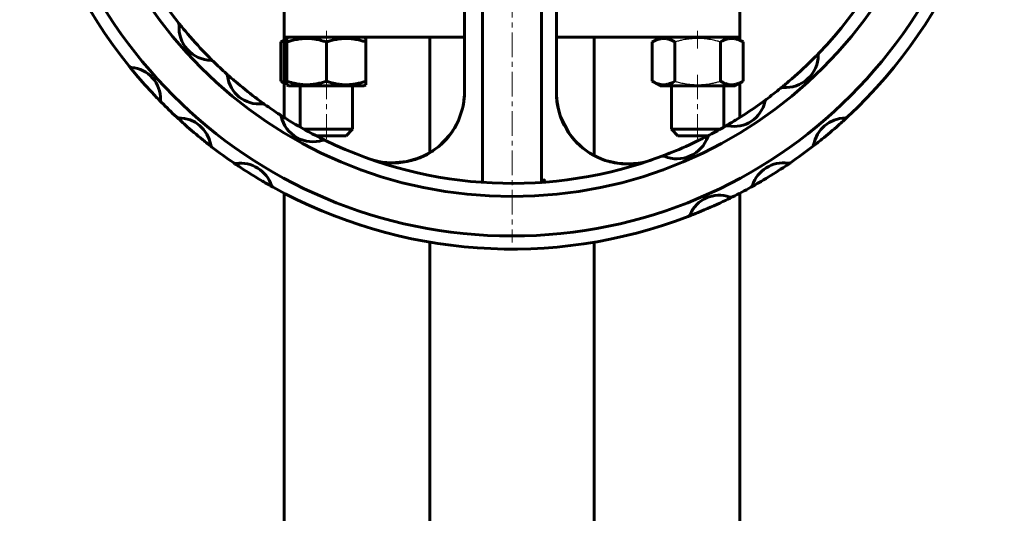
# Model space of a CAD drawing. Header units: millimetres. Extents: x -242 to 242, y -667 to 665.
# Tile 3 of 5: x -150 to 150, y 285 to 435. Entities that reach past the tile are written whole.
import ezdxf

# ---------------------------------------------------------------- set-up
doc = ezdxf.new("R2010")
doc.units = ezdxf.units.MM
for name, pattern in [('K5LT-1', [0]), ('K5LT_AXLED', [12, 7.5, -1.5, 1.5, -1.5]), ('K5LT_BASIC', [0])]:
    doc.linetypes.add(name, pattern=pattern)
doc.layers.add('Системный слой (1)', color=7, linetype='Continuous', true_color=0x6c6c6c)

# ---------------------------------------------------------------- blocks, each defined once
blk = doc.blocks.new('U0')
at = {"layer": 'Системный слой (1)', "color": 143, "linetype": 'K5LT_BASIC', "lineweight": 60, "true_color": 0x33acca}
for p, q in [((-67.97, 414.95), (-56.57, 414.95)), ((-56.57, 414.95), (-45.17, 414.95))]:
    blk.add_line(p, q, dxfattribs=at)
blk = doc.blocks.new('U12')
at = {"layer": 'Системный слой (1)', "color": 143, "linetype": 'K5LT_BASIC', "lineweight": 60, "true_color": 0x33acca}
for p, q in [((13.57, 411.53), (13.96, 408.63)), ((13.96, 408.63), (14.8, 405.58)), ((14.8, 405.58), (17.29, 400.69)), ((17.29, 400.69), (17.3, 400.67)), ((17.3, 400.67), (17.3, 400.67)), ((17.3, 400.67), (17.31, 400.66)), ((17.31, 400.66), (17.31, 400.65)), ((17.31, 400.65), (17.31, 400.65)), ((17.31, 400.65), (17.32, 400.64)), ((17.32, 400.64), (17.33, 400.63)), ((17.33, 400.63), (17.34, 400.61)), ((17.34, 400.61), (17.34, 400.61)), ((17.34, 400.61), (17.35, 400.6)), ((17.35, 400.6), (17.35, 400.59)), ((17.35, 400.59), (17.37, 400.58)), ((17.37, 400.58), (17.39, 400.54)), ((17.39, 400.54), (17.45, 400.47)), ((17.45, 400.47), (17.56, 400.33)), ((17.56, 400.33), (17.77, 400.04)), ((17.77, 400.04), (18.2, 399.47)), ((18.2, 399.47), (19.11, 398.37)), ((19.11, 398.37), (21.17, 396.37)), ((21.17, 396.37), (23.55, 394.6)), ((23.55, 394.6), (23.59, 394.57)), ((29.01, 392.08), (32.18, 391.39)), ((32.18, 391.39), (35.42, 391.17)), ((35.42, 391.17), (38.66, 391.43))]:
    blk.add_line(p, q, dxfattribs=at)
blk = doc.blocks.new('U13')
at = {"layer": 'Системный слой (1)', "color": 143, "linetype": 'K5LT_BASIC', "lineweight": 60, "true_color": 0x33acca}
for p, q in [((-17.47, 402.21), (-18.38, 400.81)), ((-19.39, 399.47), (-20.51, 398.21)), ((-18.38, 400.81), (-19.39, 399.47)), ((-27.88, 393.15), (-32.11, 391.88)), ((-25.88, 394.1), (-27.88, 393.15)), ((-24.93, 394.65), (-25.88, 394.1)), ((-24.46, 394.95), (-24.93, 394.65)), ((-24.23, 395.09), (-24.46, 394.95)), ((-24.12, 395.17), (-24.23, 395.09)), ((-24.06, 395.21), (-24.12, 395.17)), ((-24.03, 395.23), (-24.06, 395.21)), ((-24.02, 395.24), (-24.03, 395.23)), ((-24.01, 395.24), (-24.02, 395.24)), ((-24, 395.25), (-24.01, 395.24)), ((-24.01, 395.24), (-24.01, 395.24)), ((-24, 395.25), (-24, 395.25)), ((-24, 395.25), (-24, 395.25)), ((-36.57, 391.49), (-36.66, 391.49)), ((-32.11, 391.88), (-36.57, 391.49))]:
    blk.add_line(p, q, dxfattribs=at)
blk = doc.blocks.new('U15')
at = {"layer": 'Системный слой (1)', "color": 143, "linetype": 'K5LT_BASIC', "lineweight": 60, "true_color": 0x33acca}
for p, q in [((-22.3, 396.54), (-18.97, 400)), ((-18.97, 400), (-17.98, 401.39)), ((-17.98, 401.39), (-17.96, 401.43)), ((-17.96, 401.43), (-17.95, 401.44)), ((-25.49, 394.33), (-22.3, 396.54)), ((-28.57, 392.9), (-28.12, 393.08)), ((-28.12, 393.08), (-27.22, 393.45)), ((-27.22, 393.45), (-25.49, 394.33)), ((-39.33, 391.72), (-36.87, 391.51)), ((-36.87, 391.51), (-33.94, 391.62)), ((-33.94, 391.62), (-32.07, 391.89)), ((-32.07, 391.89), (-30.62, 392.22)), ((-29.18, 392.66), (-29.17, 392.66)), ((-29.17, 392.66), (-29.16, 392.67)), ((-29.16, 392.67), (-29.16, 392.67)), ((-29.16, 392.67), (-29.16, 392.67)), ((-29.16, 392.67), (-29.16, 392.67)), ((-29.16, 392.67), (-29.16, 392.67)), ((-29.16, 392.67), (-29.15, 392.67)), ((-29.15, 392.67), (-29.15, 392.67)), ((-29.15, 392.67), (-29.15, 392.67)), ((-29.15, 392.67), (-29.15, 392.67)), ((-29.15, 392.67), (-29.15, 392.67)), ((-29.15, 392.67), (-29.14, 392.67)), ((-29.14, 392.67), (-29.13, 392.68)), ((-29.13, 392.68), (-29.12, 392.68)), ((-29.12, 392.68), (-29.11, 392.68)), ((-29.11, 392.68), (-29.1, 392.69)), ((-29.1, 392.69), (-29.09, 392.69)), ((-29.09, 392.69), (-29.08, 392.7)), ((-29.08, 392.7), (-29.06, 392.7)), ((-29.06, 392.7), (-29.03, 392.71)), ((-29.03, 392.71), (-28.99, 392.73)), ((-28.99, 392.73), (-28.97, 392.74)), ((-28.97, 392.74), (-28.91, 392.76)), ((-28.91, 392.76), (-28.8, 392.81)), ((-28.8, 392.81), (-28.57, 392.9))]:
    blk.add_line(p, q, dxfattribs=at)
blk = doc.blocks.new('U18')
at = {"layer": 'Системный слой (1)', "color": 143, "linetype": 'K5LT_BASIC', "lineweight": 60, "true_color": 0x33acca}
for p, q in [((13.54, 412.12), (13.53, 412.58)), ((13.73, 409.96), (13.54, 412.12)), ((14.14, 407.83), (13.73, 409.96)), ((14.6, 406.19), (14.14, 407.83)), ((18.37, 399.23), (17.26, 400.72)), ((19.79, 397.64), (18.37, 399.23)), ((21.36, 396.2), (19.79, 397.64)), ((21.56, 396.03), (21.36, 396.2)), ((30.51, 391.69), (29.83, 391.85)), ((31.2, 391.54), (30.51, 391.69)), ((31.9, 391.42), (31.2, 391.54))]:
    blk.add_line(p, q, dxfattribs=at)
blk = doc.blocks.new('U25')
at = {"layer": 'Системный слой (1)', "color": 143, "linetype": 'K5LT_BASIC', "lineweight": 60, "true_color": 0x33acca}
for p, q in [((56.57, 399.75), (50.57, 399.75)), ((59.66, 399.75), (56.57, 399.75))]:
    blk.add_line(p, q, dxfattribs=at)
blk = doc.blocks.new('U26')
at = {"layer": 'Системный слой (1)', "color": 143, "linetype": 'K5LT_BASIC', "lineweight": 60, "true_color": 0x33acca}
for p, q in [((56.57, 401.75), (48.57, 401.75)), ((63.39, 401.75), (56.57, 401.75))]:
    blk.add_line(p, q, dxfattribs=at)
blk = doc.blocks.new('U27')
at = {"layer": 'Системный слой (1)', "color": 143, "linetype": 'K5LT_BASIC', "lineweight": 60, "true_color": 0x33acca}
for p, q in [((-70.42, 416.37), (-70.08, 416.18)), ((-70.08, 416.18), (-69.73, 416)), ((-69.73, 416), (-69.37, 415.84))]:
    blk.add_line(p, q, dxfattribs=at)
blk = doc.blocks.new('U28')
at = {"layer": 'Системный слой (1)', "color": 143, "linetype": 'K5LT_BASIC', "lineweight": 60, "true_color": 0x33acca}
for p, q in [((-70.08, 428.52), (-70.42, 428.33)), ((-69.73, 428.7), (-70.08, 428.52)), ((-69.37, 428.86), (-69.73, 428.7))]:
    blk.add_line(p, q, dxfattribs=at)
blk = doc.blocks.new('U33')
at = {"layer": 'Системный слой (1)', "color": 143, "linetype": 'K5LT_BASIC', "lineweight": 60, "true_color": 0x33acca}
for p, q in [((-25, 394.61), (-25, 429.75)), ((-25, -87.25), (-25, 367.35))]:
    blk.add_line(p, q, dxfattribs=at)
blk = doc.blocks.new('U34')
at = {"layer": 'Системный слой (1)', "color": 143, "linetype": 'K5LT_BASIC', "lineweight": 60, "true_color": 0x33acca}
for p, q in [((25, 393.74), (25, 429.75)), ((25, -87.25), (25, 367.35))]:
    blk.add_line(p, q, dxfattribs=at)
blk = doc.blocks.new('U36')
at = {"layer": 'Системный слой (1)', "color": 143, "linetype": 'K5LT_BASIC', "lineweight": 60, "true_color": 0x33acca}
for p, q in [((-69.38, 429.75), (-14.47, 429.75)), ((13.53, 429.75), (69.38, 429.75))]:
    blk.add_line(p, q, dxfattribs=at)
blk = doc.blocks.new('U38')
at = {"layer": 'Системный слой (1)', "color": 143, "linetype": 'K5LT_BASIC', "lineweight": 60, "true_color": 0x33acca}
for p, q in [((-69.38, 405.31), (-69.38, 429.75)), ((-69.38, -87.25), (-69.38, 382.26))]:
    blk.add_line(p, q, dxfattribs=at)
blk = doc.blocks.new('U40')
at = {"layer": 'Системный слой (1)', "color": 143, "linetype": 'K5LT_BASIC', "lineweight": 60, "true_color": 0x33acca}
for p, q in [((69.37, 428.94), (69.37, 429.75)), ((69.37, 405.31), (69.37, 415.76)), ((69.37, -87.25), (69.37, 382.26))]:
    blk.add_line(p, q, dxfattribs=at)
blk = doc.blocks.new('U48')
at = {"layer": 'Системный слой (1)', "color": 30, "linetype": 'K5LT_AXLED', "lineweight": 18, "true_color": 0xff8000}
for q in [(0, 663.25), (-148, 515.25), (148, 515.25), (0, 367.25)]:
    blk.add_line((0, 515.25), q, dxfattribs=at)

msp = doc.modelspace()

# ---------------------------------------------------------------- linework, layer by layer
at = {"layer": 'Системный слой (1)', "color": 143, "linetype": 'K5LT_BASIC', "lineweight": 60, "true_color": 0x33acca}
for p, q in [((-14.47, 487.71), (-14.47, 413.24)), ((-9, 488.4), (-9, 385.56)), ((9, 385.56), (9, 488.4)), ((13.53, 412.91), (13.53, 487.71)), ((-69.38, 429.75), (-69.38, 444.75)), ((69.38, 429.75), (69.38, 444.75)), ((-101.63, 434.19), (-101.64, 434.2)), ((-67.97, 429.75), (-68.57, 429.4)), ((-68.57, 428.33), (-68.57, 429.4)), ((-45.17, 429.75), (-44.57, 429.4)), ((-44.57, 429.4), (-44.57, 428.33)), ((45.17, 429.75), (42.71, 428.33)), ((67.97, 429.75), (70.42, 428.33)), ((-69.38, 428.94), (-70.42, 428.33)), ((-70.42, 428.33), (-70.42, 416.37)), ((-68.57, 428.33), (-68.57, 416.37)), ((-56.57, 428.33), (-56.57, 416.37)), ((-44.57, 428.33), (-44.57, 416.37)), ((42.71, 428.33), (42.71, 416.37)), ((49.64, 428.33), (49.64, 416.37)), ((63.5, 428.33), (63.5, 416.37)), ((70.42, 428.33), (70.42, 416.37)), ((93.61, 425.05), (93.57, 425)), ((-91.03, 422.44), (-91.07, 422.48)), ((-86.92, 418.58), (-86.97, 418.63)), ((-70.42, 416.37), (-69.38, 415.76)), ((-68.57, 415.3), (-68.57, 416.37)), ((-68.57, 415.3), (-67.97, 414.95)), ((-64.57, 414.95), (-64.57, 402.42)), ((-48.57, 414.95), (-48.57, 401.75)), ((-44.57, 415.3), (-45.17, 414.95)), ((-44.57, 416.37), (-44.57, 415.3)), ((42.71, 416.37), (45.17, 414.95)), ((45.17, 414.95), (67.97, 414.95)), ((48.57, 414.95), (48.57, 401.75)), ((64.57, 414.95), (64.57, 402.42)), ((70.42, 416.37), (67.97, 414.95)), ((81.85, 414.25), (81.84, 414.24)), ((-75.37, 409.33), (-75.43, 409.37)), ((77.45, 410.84), (77.39, 410.8)), ((-70.75, 406.19), (-70.78, 406.2)), ((65.08, 402.71), (65.02, 402.68)), ((-48.57, 401.75), (-63.39, 401.75)), ((-50.57, 399.75), (-59.66, 399.75)), ((-48.57, 401.75), (-50.57, 399.75)), ((48.57, 401.75), (50.57, 399.75)), ((60.14, 400), (60.08, 399.97)), ((-56.86, 398.34), (-56.88, 398.35)), ((45.69, 393.54), (45.67, 393.54)), ((38.66, 391.43), (38.66, 391.43))]:
    msp.add_line(p, q, dxfattribs=at)
at = {"layer": 'Системный слой (1)', "color": 30, "linetype": 'K5LT_AXLED', "lineweight": 18, "true_color": 0xff8000}
for p, q in [((-56.57, 431.75), (-56.57, 426.33)), ((56.57, 431.75), (56.57, 426.33)), ((-56.57, 418.37), (-56.57, 397.75)), ((56.57, 418.37), (56.57, 397.75))]:
    msp.add_line(p, q, dxfattribs=at)
at = {"layer": 'Системный слой (1)', "color": 143, "linetype": 'K5LT_BASIC', "lineweight": 60, "true_color": 0x33acca}
for centre, radius, start, end in [((0, 515.25), 146, 180, 90), ((0, 515.25), 134, 180, 90), ((0, 515.25), 150, 168.9739, 218.9657), ((0, 515.25), 130, 172.0629, 218.5678), ((0, 515.25), 150, 312.9739, 2.9657), ((0, 515.25), 130, 316.0629, 2.7467), ((-102.43, 433.58), 1, 355.4061, 38.5678), ((0, 515.25), 130, 218.5678, 220.04), ((-91.48, 432.7), 9.98, 175.4061, 268.7165), ((0, 515.25), 130, 220.04, 224.0826), ((0, 515.25), 130, 224.0826, 225.5548), ((83.31, 424.46), 10.02, 265.6168, 359.4604), ((0, 515.25), 130, 314.6031, 316.0629), ((94.33, 424.35), 1, 136.0629, 179.4604), ((0, 515.25), 150, 218.9657, 220.2031), ((-115.85, 421.55), 1, 218.9657, 265.1398), ((-115.85, 421.55), 1, 218.9657, 265.1398), ((-116.76, 410.9), 9.69, 358.4355, 85.1398), ((-91.73, 421.73), 1, 45.5548, 88.7165), ((-91.73, 421.73), 1, 45.5548, 88.7165), ((0, 515.25), 130, 225.5548, 228.0097), ((0, 515.25), 130, 310.4741, 314.6031), ((0, 515.25), 150, 220.2031, 223.3722), ((-87.64, 417.88), 1, 6.5621, 48.0097), ((0, 515.25), 130, 228.0097, 229.5856), ((-87.64, 417.88), 1, 27.2765, 48.0097), ((-77.06, 419.1), 9.65, 186.5621, 276.0138), ((0, 515.25), 130, 229.5856, 232.9903), ((0, 515.25), 130, 306.5662, 309.0143), ((0, 515.25), 130, 309.0143, 310.4741), ((82.47, 413.46), 1, 85.6168, 129.0143), ((0, 515.25), 150, 223.3722, 224.6096), ((0, 515.25), 130, 232.9903, 234.5662), ((-36.22, 413.24), 21.75, 250.4513, 0), ((35.28, 412.91), 21.75, 180, 289.0201), ((-106.07, 410.61), 1, 178.4355, 224.6096), ((0, 515.25), 150, 224.6096, 227.0315), ((-75.95, 408.51), 1, 54.5662, 96.0138), ((-75.95, 408.51), 1, 54.5662, 96.0138), ((0, 515.25), 130, 234.5662, 237.0143), ((67.63, 412.25), 9.65, 258.5621, 348.0138), ((0, 515.25), 130, 301.5856, 304.9903), ((0, 515.25), 130, 304.9903, 306.5662), ((78.04, 410.03), 1, 126.5662, 168.0138), ((78.04, 410.03), 1, 147.2807, 168.0138), ((-101.56, 406.22), 1, 227.0315, 270.0167), ((-101.56, 406.22), 1, 227.0315, 270.0167), ((0, 515.25), 150, 227.0315, 228.4034), ((-101.55, 395.34), 9.88, 9.4598, 90.0167), ((-71.32, 405.37), 1, 13.6168, 57.0143), ((0, 515.25), 130, 237.0143, 238.4741), ((-60.61, 407.96), 10.02, 193.6168, 287.4604), ((101.82, 395.08), 10.15, 91.2993, 169.2525), ((0, 515.25), 150, 311.5402, 312.9739), ((101.57, 406.23), 1, 271.2993, 312.9739), ((0, 515.25), 150, 228.4034, 231.0732), ((0, 515.25), 130, 238.4741, 242.6031), ((0, 515.25), 130, 297.5548, 300.0097), ((0, 515.25), 130, 300.0097, 301.5856), ((65.52, 401.81), 1, 78.5621, 120.0097), ((65.52, 401.81), 1, 78.5621, 120.0097), ((0, 515.25), 150, 309.0115, 311.5402), ((0, 515.25), 130, 242.6031, 244.0629), ((50.24, 402.73), 9.98, 247.4061, 340.7165), ((0, 515.25), 130, 296.0826, 297.5548), ((60.6, 399.11), 1, 117.5548, 160.7165), ((0, 515.25), 150, 231.0732, 232.445), ((-90.82, 397.13), 1, 189.4598, 232.445), ((0, 515.25), 150, 232.445, 235.5778), ((-57.3, 397.45), 1, 64.0629, 107.4604), ((-57.3, 397.45), 1, 64.0629, 107.4604), ((0, 515.25), 130, 244.0629, 290.5678), ((0, 515.25), 130, 292.04, 296.0826), ((0, 515.25), 150, 304.445, 307.5778), ((0, 515.25), 150, 307.5778, 309.0115), ((90.87, 397.16), 1, 307.5778, 349.2525), ((90.87, 397.16), 1, 328.4284, 349.2525), ((0, 515.25), 130, 290.5678, 292.04), ((46.02, 392.6), 1, 67.4061, 110.5678), ((46.02, 392.6), 1, 67.4061, 110.5678), ((-84.23, 392.34), 1, 235.5778, 277.2525), ((0, 515.25), 150, 235.578, 237.0115), ((-84.23, 392.34), 1, 235.5778, 277.2525), ((-82.82, 381.28), 10.15, 19.2993, 97.2525), ((82.66, 381.61), 9.88, 81.4598, 162.0167), ((0, 515.25), 150, 303.0732, 304.445), ((84.28, 392.37), 1, 261.4598, 304.445), ((0, 515.25), 150, 237.0115, 239.5402), ((0, 515.25), 150, 300.4034, 303.0732), ((0, 515.25), 150, 239.5402, 240.9739), ((-72.3, 384.96), 1, 199.2993, 240.9739), ((-72.3, 384.96), 1, 220.1499, 240.9739), ((0, 515.25), 150, 240.9739, 290.9657), ((0, 515.25), 150, 296.6096, 299.0315), ((0, 515.25), 150, 299.0315, 300.4034), ((72.31, 384.97), 1, 299.0315, 342.0167), ((63.16, 371.96), 9.69, 70.4355, 157.1398), ((0, 515.25), 150, 295.3722, 296.6096), ((66.74, 382.03), 1, 250.4355, 296.6096), ((0, 515.25), 150, 292.2031, 295.3722), ((0, 515.25), 150, 290.9657, 292.2031), ((53.31, 376.11), 1, 290.9657, 337.1398), ((53.31, 376.11), 1, 290.9657, 337.1398)]:
    msp.add_arc(centre, radius, start, end, dxfattribs=at)
for points, knots in [([(-56.57, 428.33), (-56.98, 428.47), (-57.58, 428.65), (-58.46, 428.89), (-59.06, 429.02), (-59.77, 429.16), (-60.34, 429.25), (-61.01, 429.33), (-61.63, 429.38), (-62.36, 429.41), (-63.06, 429.4), (-63.73, 429.36), (-64.38, 429.3), (-65.12, 429.2), (-66.14, 429.02), (-67.33, 428.73), (-68.19, 428.46), (-68.57, 428.33)], [0, 0, 0, 0, 1.889793, 2.772286, 3.97396, 4.613199, 5.962253, 6.508307, 7.620707, 8.715255, 9.746093, 10.721757, 11.68135, 12.629021, 14.021816, 16.259909, 18, 18, 18, 18]), ([(-44.57, 428.33), (-44.98, 428.47), (-45.58, 428.65), (-46.46, 428.89), (-47.06, 429.02), (-47.77, 429.16), (-48.34, 429.25), (-49.01, 429.33), (-49.63, 429.38), (-50.36, 429.41), (-51.06, 429.4), (-51.73, 429.36), (-52.38, 429.3), (-53.12, 429.2), (-54.14, 429.02), (-55.33, 428.73), (-56.19, 428.46), (-56.57, 428.33)], [0, 0, 0, 0, 1.889793, 2.772286, 3.97396, 4.613199, 5.962253, 6.508307, 7.620707, 8.715255, 9.746093, 10.721757, 11.68135, 12.629021, 14.021816, 16.259909, 18, 18, 18, 18]), ([(49.64, 428.33), (49.37, 428.49), (48.93, 428.72), (48.34, 428.97), (47.94, 429.11), (47.55, 429.23), (47.16, 429.32), (46.72, 429.38), (46.3, 429.41), (45.89, 429.4), (45.51, 429.36), (45.13, 429.3), (44.7, 429.2), (44.12, 429.02), (43.43, 428.73), (42.93, 428.46), (42.71, 428.33)], [0, 0, 0, 0, 2.031977, 3.339718, 4.35691, 4.982864, 6.146734, 7.197334, 8.231074, 9.204643, 10.126104, 11.032386, 11.927409, 13.242826, 15.356581, 17, 17, 17, 17]), ([(70.42, 428.33), (70.13, 428.5), (69.71, 428.72), (69.19, 428.94), (68.86, 429.07), (68.52, 429.18), (68.18, 429.26), (67.83, 429.34), (67.43, 429.39), (66.99, 429.41), (66.55, 429.39), (66.15, 429.35), (65.78, 429.27), (65.35, 429.16), (64.58, 428.9), (63.95, 428.59), (63.5, 428.33)], [0, 0, 0, 0, 2.24372, 3.114012, 3.849281, 4.720345, 5.592586, 6.313259, 7.284676, 8.499734, 9.530358, 10.457836, 11.37484, 12.277516, 13.599565, 17, 17, 17, 17]), ([(-68.57, 416.37), (-68.16, 416.23), (-67.55, 416.05), (-66.68, 415.81), (-66.08, 415.68), (-65.37, 415.54), (-64.8, 415.45), (-64.13, 415.37), (-63.51, 415.32), (-62.78, 415.29), (-62.08, 415.3), (-61.41, 415.34), (-60.76, 415.4), (-60.02, 415.5), (-59, 415.68), (-57.81, 415.97), (-56.95, 416.24), (-56.57, 416.37)], [0, 0, 0, 0, 1.889793, 2.772286, 3.97396, 4.613199, 5.962253, 6.508307, 7.620707, 8.715255, 9.746093, 10.721757, 11.68135, 12.629021, 14.021816, 16.259909, 18, 18, 18, 18]), ([(-56.57, 416.37), (-56.16, 416.23), (-55.55, 416.05), (-54.68, 415.81), (-54.08, 415.68), (-53.37, 415.54), (-52.8, 415.45), (-52.13, 415.37), (-51.51, 415.32), (-50.78, 415.29), (-50.08, 415.3), (-49.41, 415.34), (-48.76, 415.4), (-48.02, 415.5), (-47, 415.68), (-45.81, 415.97), (-44.95, 416.24), (-44.57, 416.37)], [0, 0, 0, 0, 1.889793, 2.772286, 3.97396, 4.613199, 5.962253, 6.508307, 7.620707, 8.715255, 9.746093, 10.721757, 11.68135, 12.629021, 14.021816, 16.259909, 18, 18, 18, 18]), ([(42.71, 416.37), (42.98, 416.21), (43.43, 415.98), (44.01, 415.73), (44.42, 415.59), (44.8, 415.47), (45.19, 415.38), (45.63, 415.32), (46.06, 415.29), (46.46, 415.3), (46.85, 415.34), (47.22, 415.4), (47.65, 415.5), (48.24, 415.68), (48.92, 415.97), (49.42, 416.24), (49.64, 416.37)], [0, 0, 0, 0, 2.031977, 3.339718, 4.35691, 4.982864, 6.146734, 7.197334, 8.231074, 9.204643, 10.126104, 11.032386, 11.927409, 13.242826, 15.356581, 17, 17, 17, 17]), ([(63.5, 416.37), (63.77, 416.21), (64.21, 415.98), (64.8, 415.73), (65.2, 415.59), (65.58, 415.47), (65.97, 415.38), (66.42, 415.32), (66.84, 415.29), (67.25, 415.3), (67.63, 415.34), (68.01, 415.4), (68.43, 415.5), (69.02, 415.68), (69.71, 415.97), (70.21, 416.24), (70.42, 416.37)], [0, 0, 0, 0, 2.031977, 3.339718, 4.35691, 4.982864, 6.146734, 7.197334, 8.231074, 9.204643, 10.126104, 11.032386, 11.927409, 13.242826, 15.356581, 17, 17, 17, 17]), ([(-14.47, 413.24), (-14.47, 412.8), (-14.48, 412.37), (-14.54, 411.5), (-14.58, 411.07), (-14.68, 410.2), (-14.75, 409.77), (-14.83, 409.31), (-14.84, 409.28), (-14.86, 409.18), (-14.87, 409.1), (-14.89, 409), (-14.9, 408.97), (-14.91, 408.94), (-14.91, 408.93), (-14.91, 408.92), (-14.91, 408.91), (-14.91, 408.91), (-14.91, 408.9), (-14.91, 408.9), (-14.91, 408.9), (-14.92, 408.89), (-14.92, 408.89), (-14.92, 408.88), (-14.92, 408.87), (-14.92, 408.86)], [0, 0, 0, 0, 5.2, 5.2, 10.4, 10.4, 15.6, 15.6, 15.944759, 15.944759, 16.88803, 16.88803, 17.204981, 17.204981, 17.311481, 17.311481, 17.347266, 17.347266, 17.383052, 17.383052, 17.408965, 17.408965, 17.455856, 17.455856, 17.530043, 17.530043, 17.530043, 17.530043]), ([(9.02, 385.56), (9.02, 385.56), (9.02, 385.56), (9.05, 385.57), (9.08, 385.58), (9.18, 385.65), (9.25, 385.71), (9.43, 385.86), (9.53, 385.95), (9.76, 386.17), (9.88, 386.29), (10, 386.42), (10, 386.42), (10, 386.42)], [0, 0, 0, 0, 0.0006644, 0.0006644, 0.030834, 0.030834, 0.0711405, 0.0711405, 0.1197831, 0.1197831, 0.1718771, 0.1718771, 0.1725295, 0.1725295, 0.1725295, 0.1725295])]:
    msp.add_open_spline(points, degree=3, knots=knots, dxfattribs=at)
at = {"layer": 'Системный слой (1)', "color": 7, "linetype": 'K5LT-1'}
for points in [[(63.5, 428.33), (63.17, 428.42), (62.35, 428.65), (60.85, 429), (59.34, 429.24), (58.18, 429.35), (57.53, 429.38), (57.11, 429.4), (56.76, 429.4), (56.38, 429.4), (55.9, 429.4), (55.33, 429.37), (54.51, 429.31), (53.33, 429.17), (51.97, 428.93), (50.71, 428.63), (49.99, 428.43), (49.64, 428.33)], [(49.64, 416.37), (49.96, 416.28), (50.79, 416.05), (52.29, 415.7), (53.8, 415.46), (54.96, 415.35), (55.61, 415.32), (56.03, 415.3), (56.38, 415.3), (56.76, 415.3), (57.23, 415.3), (57.81, 415.33), (58.62, 415.39), (59.81, 415.53), (61.16, 415.77), (62.43, 416.07), (63.14, 416.27), (63.5, 416.37)]]:
    msp.add_open_spline(points, degree=3, knots=[0, 0, 0, 0, 3.152296, 8.024027, 14.430358, 17.4743, 18.996271, 20.518242, 21.409855, 22.301468, 24.084694, 25.867919, 27.651145, 31.792504, 37.072525, 40.536262, 44, 44, 44, 44], dxfattribs=at)

# ---------------------------------------------------------------- block references
at = {"layer": 'Системный слой (1)'}
for name in ['U48', 'U36', 'U38', 'U33', 'U34', 'U40', 'U28', 'U27', 'U0', 'U18', 'U12', 'U13', 'U15', 'U26', 'U25']:
    msp.add_blockref(name, (0, 0), dxfattribs=at)

doc.saveas('drawing.dxf')
